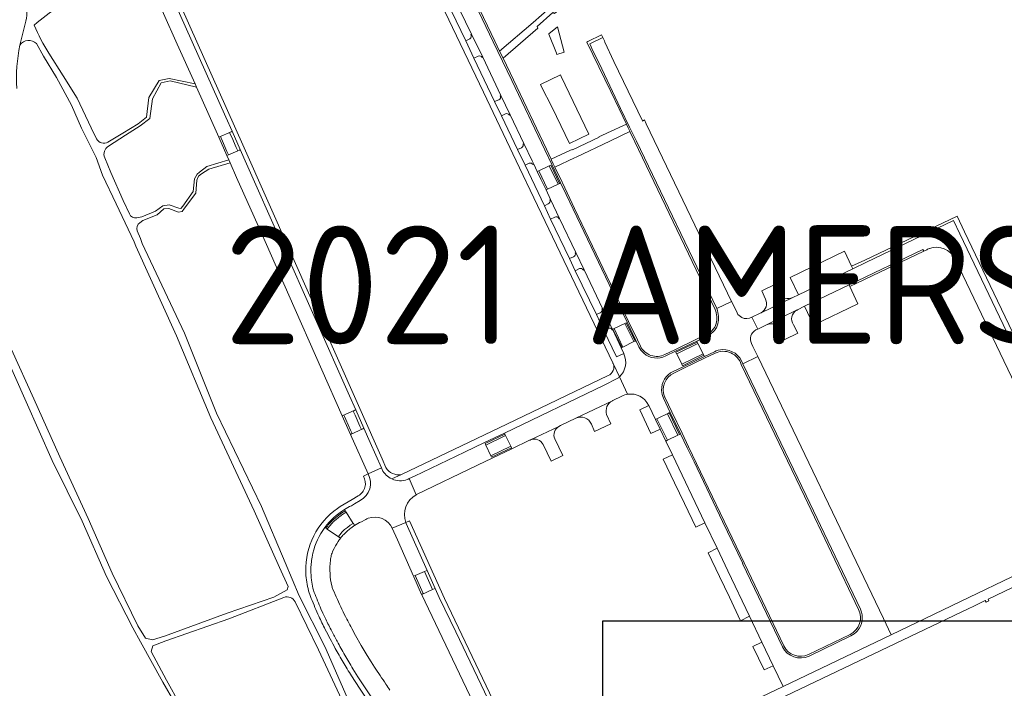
# Model space of a CAD drawing. Extents: x 148869 to 161638, y 453607 to 469810.
# Tile 122 of 256: x 152949 to 153240, y 461672 to 461870. Entities that reach past the tile are written whole.
import ezdxf

# ---------------------------------------------------------------- set-up
doc = ezdxf.new("R2010")
doc.units = 0
doc.layers.get('DEFPOINTS').update_dxf_attribs({"linetype": 'CONTINUOUS'})
for name, color, linetype, lineweight in [('B-RO-VH-VERHARDING_ASFALT-GV', 251, 'CONTINUOUS', 18), ('B-RO-VH-VERHARDING_BEDRIJFSVLOERPLAAT-GV', 251, 'CONTINUOUS', 18), ('B-RO-VH-VERHARDING_FUNDERING_ZAND-GV', 251, 'CONTINUOUS', 18), ('B-RO-VH-VERHARDING_GRASBETONSTEEN-GV', 251, 'CONTINUOUS', 18), ('B-RO-VH-VERHARDING_HALFVERHARDING-GV', 251, 'CONTINUOUS', 18), ('B-RO-VH-VERHARDING_HALFVERHARDING_GRIND-GV', 251, 'CONTINUOUS', 18), ('B-RO-VH-VERHARDING_SIERBESTRATING-GV', 251, 'CONTINUOUS', 18), ('B-RO-VH-VERHARDING_STRAATBAKSTEEN-GV', 251, 'CONTINUOUS', 18), ('X-XX-AL-TEKENBLAD-KADER-G-OZ', 1, 'CONTINUOUS', 25), ('X-XX-AL-TEKENBLAD-T25', 2, 'CONTINUOUS', 25)]:
    doc.layers.add(name, color=color, linetype=linetype, lineweight=lineweight)
doc.styles.add('NLCS-ISO-M1000-T35', font='NLCS-ISO.ttf', dxfattribs={"height": 3.5})

msp = doc.modelspace()

# ---------------------------------------------------------------- linework, layer by layer
at = {"layer": 'B-RO-VH-VERHARDING_ASFALT-GV'}
for points in [[(152950.82, 461867.57, 0.092143), (152951.54, 461874.17)], [(152948.55, 461849.33, -0.064967), (152949.46, 461862.12)]]:
    msp.add_lwpolyline(points, format="xyb", dxfattribs=at)
at = {"layer": 'B-RO-VH-VERHARDING_ASFALT-GV', "flags": 128}
msp.add_lwpolyline([(152949.46, 461862.12), (152950.82, 461867.57)], dxfattribs=at)
msp.add_lwpolyline([(153105.65, 461826.52), (153102.58, 461825.05), (153105.16, 461819.63), (153108.29, 461821.13)], close=True, dxfattribs=at)
at = {"layer": 'B-RO-VH-VERHARDING_BEDRIJFSVLOERPLAAT-GV', "flags": 128}
for points in [[(153065.9, 461911.59), (153070.7, 461901.56), (153089.14, 461863.08), (153094.61, 461851.63), (153104.36, 461831.2), (153106.42, 461826.89), (153109.01, 461821.48), (153110.66, 461818.02), (153112.66, 461813.69), (153128.61, 461780.34), (153131.2, 461774.94), (153132.07, 461773.12)], [(153132.54, 461773.3), (153132.52, 461773.35), (153131.65, 461775.17), (153129.07, 461780.57), (153113.14, 461813.89), (153109.55, 461821.5), (153109.45, 461821.69), (153107.33, 461826.11), (153107.28, 461826.13), (153106.82, 461827.09), (153106.29, 461828.2), (153106.23, 461828.46), (153104.82, 461831.39), (153095.06, 461851.84), (153092.03, 461858.25), (153091.01, 461860.29), (153089.63, 461863.23), (153066.34, 461911.79)], [(153155.06, 461784.37), (153131.35, 461833.79), (153129.36, 461837.94), (153126.71, 461843.45), (153121.16, 461855.15), (153118.24, 461861.15), (153118.01, 461861.63), (153117.58, 461862.52), (153121.47, 461864.36), (153121.1, 461865.09), (153117.06, 461863.16), (153116.72, 461862.99), (153123.8, 461848.42), (153126.27, 461843.28), (153128.39, 461838.81), (153128.42, 461838.77), (153128.92, 461837.73), (153129.4, 461836.73), (153129.45, 461836.61), (153130.92, 461833.55), (153154.61, 461784.13)], [(153152.29, 461776.88), (153152.2, 461776.84), (153152.12, 461776.8), (153148.91, 461775.25), (153142.67, 461772.25), (153139.78, 461770.86)], [(153140, 461770.41), (153142.89, 461771.8), (153149.14, 461774.81), (153152.34, 461776.34)], [(153154.35, 461771.68), (153151.44, 461770.28), (153145.11, 461767.24), (153142.23, 461765.85)], [(153142.44, 461765.38), (153145.34, 461766.78), (153151.67, 461769.83)], [(153151.67, 461769.83), (153154.59, 461771.24)], [(153162.3, 461767.89), (153180.95, 461729.04), (153196.93, 461695.68)], [(153197.46, 461695.72), (153181.41, 461729.27), (153162.76, 461768.09)], [(153139.33, 461757.95), (153141.35, 461753.76), (153144.4, 461747.41), (153146.35, 461743.37), (153148.37, 461739.16), (153156.72, 461721.6), (153162.78, 461709.2), (153162.69, 461709.17), (153174.43, 461684.67)], [(153174.87, 461684.9), (153163.16, 461709.39), (153146.77, 461743.58), (153144.83, 461747.62), (153141.79, 461753.97), (153139.83, 461758.06)], [(153194.41, 461688.28), (153182.11, 461682.39)], [(153182.31, 461681.92), (153194.62, 461687.84)]]:
    msp.add_lwpolyline(points, dxfattribs=at)
at = {"layer": 'B-RO-VH-VERHARDING_BEDRIJFSVLOERPLAAT-GV'}
for points in [[(153155.56, 461782.15, 0.074382), (153155.06, 461784.37)], [(153154.61, 461784.13, -0.072131), (153155.05, 461782.06)], [(153155.05, 461782.06, -0.071765), (153154.88, 461779.96)], [(153155.4, 461779.88, 0.074069), (153155.56, 461782.15)], [(153154.47, 461778.9, -0.140607), (153152.29, 461776.88)], [(153154.31, 461777.85, 0.040067), (153154.94, 461778.69)], [(153154.88, 461779.96, -0.073129), (153154.47, 461778.9)], [(153154.94, 461778.69, 0.076049), (153155.4, 461779.88)], [(153152.34, 461776.34, 0.096011), (153154.31, 461777.85)], [(153132.07, 461773.12, 0.103222), (153133.55, 461771.21)], [(153139.78, 461770.86, -0.41715), (153132.54, 461773.3)], [(153133.55, 461771.21, 0.300604), (153140, 461770.41)], [(153156.74, 461772.28, 0.10217), (153154.35, 461771.68)], [(153154.59, 461771.24, -0.458499), (153162.3, 461767.89)], [(153162.76, 461768.09, 0.335478), (153156.74, 461772.28)], [(153142.23, 461765.85, 0.298295), (153138.8, 461760.22)], [(153139.69, 461758.38, -0.398226), (153142.44, 461765.38)], [(153138.8, 461760.22, 0.097858), (153139.33, 461757.95)], [(153139.83, 461758.06, -0.015191), (153139.69, 461758.38)], [(153196.93, 461695.68, -0.408574), (153194.41, 461688.28)], [(153196.51, 461689.29, 0.292391), (153197.46, 461695.72)], [(153194.62, 461687.84, 0.099408), (153196.51, 461689.29)], [(153174.43, 461684.67, 0.413485), (153182.31, 461681.92)], [(153182.11, 461682.39, -0.4113), (153174.87, 461684.9)]]:
    msp.add_lwpolyline(points, format="xyb", dxfattribs=at)
at = {"layer": 'B-RO-VH-VERHARDING_FUNDERING_ZAND-GV'}
for points in [[(152953.68, 461868.01, -0.049219), (152968.67, 461878.31)], [(152951.54, 461874.17, -0.092143), (152950.82, 461867.57)], [(152958, 461859.69, -0.04587), (152953.68, 461868.01)], [(152949.46, 461862.12, -0.467735), (152954.36, 461862.54)], [(152975.43, 461833.48, -0.435582), (152972.11, 461834.44)], [(152974.49, 461828.87, -0.366147), (152975.57, 461832.3)], [(152983.94, 461811.17, -0.339657), (152981.76, 461812.3)], [(152984.11, 461807.31, -0.364314), (152984.85, 461809.72)], [(153027.36, 461699.19, -0.390301), (153030.67, 461697.89)]]:
    msp.add_lwpolyline(points, format="xyb", dxfattribs=at)
at = {"layer": 'B-RO-VH-VERHARDING_FUNDERING_ZAND-GV', "flags": 128}
for points in [[(152950.82, 461867.57), (152949.46, 461862.12)], [(152954.36, 461862.54), (152956.42, 461858.87), (152960.23, 461852.55), (152964.66, 461844.36), (152967.64, 461837.59), (152971.98, 461828.98), (152973.85, 461823.77), (152977.83, 461815.33), (152983.14, 461804.09), (152983.7, 461802.79), (152995.68, 461776.33), (153005.8, 461752.21), (153018.57, 461724.72), (153026.07, 461708.02), (153028.57, 461702.46), (153028.33, 461701.4), (153024.43, 461699.32), (153010.61, 461694.59), (152992.1, 461687.73), (152988.63, 461686.66), (152986.51, 461687.14), (152984.29, 461690.82), (152976.73, 461706.31), (152969.59, 461722.47), (152961.27, 461740.68), (152953.56, 461757.77), (152947.01, 461772.36)], [(152972.11, 461834.44), (152970.47, 461837.69), (152966.37, 461846.44), (152962.19, 461853.07), (152958, 461859.69)], [(152975.57, 461832.3), (152980.66, 461835.51), (152984.94, 461838.25), (152987.85, 461840.42), (152988.56, 461846.27), (152991.11, 461850.95), (152993.81, 461851.53), (153001.56, 461849.68), (153001.13, 461850.64), (152993.55, 461852.28), (152990.57, 461851.64), (152987.55, 461846.63), (152986.8, 461840.83), (152984.39, 461838.84), (152979.83, 461836.12), (152975.43, 461833.48)], [(152981.76, 461812.3), (152979.91, 461816.26), (152976.3, 461824.52), (152974.49, 461828.87)], [(152984.85, 461809.72), (152985.78, 461810.33), (152989.92, 461812.08), (152991.96, 461813.78), (152993.4, 461813.91), (152996.22, 461812.82), (152997.34, 461812.98), (152998.07, 461814.04), (153001.42, 461818.44), (153001.69, 461822.24), (153002.17, 461823.46), (153003.08, 461824.09), (153005.17, 461825.55), (153011.51, 461827.34), (153011.1, 461828.27), (153004.65, 461826.28), (153002.48, 461824.58), (153001.73, 461824.01), (153000.96, 461822.64), (153000.6, 461818.91), (152997.56, 461814.56), (152996.91, 461813.87), (152996.36, 461813.97), (152993.52, 461815.04), (152991.67, 461814.71), (152989.44, 461813.09), (152985.4, 461811.43), (152983.94, 461811.17)], [(153060.54, 461653.64), (153058, 461651.37), (153057.53, 461651.35), (153054.85, 461651.23), (153052.06, 461659.36), (153045.98, 461669.66), (153039.41, 461684.72), (153031.82, 461699.71), (153027.76, 461709.53), (153020.73, 461725.98), (153007.45, 461753.55), (152998.04, 461777.16), (152985.5, 461803.63), (152985.08, 461805.02), (152984.11, 461807.31)], [(152944.85, 461771.5), (152951.36, 461756.84), (152959, 461739.61), (152967.79, 461721.73), (152975.01, 461705.41), (152982.81, 461690.23), (152985.01, 461686.09), (152991.6, 461674.24), (152995.26, 461667.87), (152996.56, 461665.6), (152997.23, 461664.44), (152997.9, 461663.28), (152999.29, 461662.97), (152998.64, 461664.15), (152997.98, 461665.32), (152996.75, 461667.54), (152992.71, 461674.83), (152988.15, 461683.29), (152988.7, 461684.97), (152992.54, 461686.36), (153011.11, 461692.91), (153027.36, 461699.19)], [(153030.67, 461697.89), (153037.57, 461683.77), (153044.41, 461668.96), (153050.56, 461658.56), (153052.79, 461651.39), (153054.9, 461642.66), (153054.24, 461638.57), (153053.99, 461636.98), (153053.83, 461635.99)]]:
    msp.add_lwpolyline(points, dxfattribs=at)
at = {"layer": 'B-RO-VH-VERHARDING_GRASBETONSTEEN-GV', "flags": 128}
for points in [[(153138.37, 461748.82), (153137.01, 461751.66), (153135.03, 461755.78), (153132.33, 461754.49), (153135.66, 461747.53)], [(153141.98, 461741.26), (153139.29, 461739.97), (153142.62, 461733), (153145.55, 461726.88), (153148.89, 461719.93), (153151.58, 461721.22)], [(153158.78, 461699.29), (153162.11, 461692.34), (153164.77, 461693.63), (153158.38, 461707.03), (153155.19, 461713.68), (153152.53, 461712.34), (153155.86, 461705.4)], [(153168.39, 461686.04), (153165.74, 461684.76), (153169.07, 461677.8), (153171.71, 461679.06)]]:
    msp.add_lwpolyline(points, close=True, dxfattribs=at)
at = {"layer": 'B-RO-VH-VERHARDING_HALFVERHARDING-GV', "flags": 128}
msp.add_lwpolyline([(153103.45, 461638.98), (153104.58, 461636.36), (153150.18, 461658.02), (153151.5, 461658.78), (153229.46, 461695.9), (153230.7, 461696.55), (153234.25, 461698.29), (153234.53, 461697.82), (153235.35, 461698.22), (153235.09, 461698.66), (153266.32, 461713.63), (153265.06, 461716.26), (153206.55, 461688.15), (153174.64, 461672.93)], close=True, dxfattribs=at)
at = {"layer": 'B-RO-VH-VERHARDING_HALFVERHARDING_GRIND-GV', "flags": 128}
for points in [[(153111.11, 461874.78), (153110.1, 461876.82), (153105.78, 461873.08), (153100.93, 461868.82), (153091.01, 461860.29), (153092.03, 461858.25), (153102.27, 461867.06), (153102.03, 461867.55), (153106.71, 461871.71), (153107.23, 461871.4)], [(153117.34, 461835.79), (153109.14, 461852.86), (153108.92, 461853.32), (153103.08, 461850.49), (153103.3, 461850.03), (153106.53, 461843.7), (153111.61, 461833.12)], [(153122.82, 461836.22), (153122.46, 461836.03), (153120.3, 461835.02), (153120.34, 461834.93), (153112.5, 461831.26), (153112.47, 461831.34), (153111.91, 461831.1), (153106.23, 461828.46), (153106.29, 461828.2), (153106.82, 461827.09), (153107.28, 461826.13), (153107.33, 461826.11), (153113.1, 461828.87), (153113.55, 461829.08), (153123.49, 461833.79), (153123.94, 461834), (153129.45, 461836.61), (153129.4, 461836.73), (153128.92, 461837.73), (153128.42, 461838.77), (153128.39, 461838.81)]]:
    msp.add_lwpolyline(points, close=True, dxfattribs=at)
at = {"layer": 'B-RO-VH-VERHARDING_SIERBESTRATING-GV', "flags": 128}
msp.add_lwpolyline([(153107.91, 461859.36), (153110.08, 461860.04), (153108.1, 461867.45), (153105.53, 461865.41), (153105.56, 461865.35), (153107.79, 461859.69)], close=True, dxfattribs=at)
at = {"layer": 'B-RO-VH-VERHARDING_STRAATBAKSTEEN-GV', "flags": 128}
for points in [[(153040.6, 461943.34), (153052.66, 461918.42), (153059.97, 461903.12), (153086.22, 461848.22), (153096.89, 461825.92), (153101.12, 461817.06), (153124.38, 461768.44)], [(152974.63, 461910.09), (152975.61, 461907.9), (152984.17, 461888.68), (152984.98, 461886.88), (152987.77, 461880.61), (152995.91, 461862.35), (153001.13, 461850.64), (153001.56, 461849.68), (153005.28, 461841.34), (153008.11, 461834.98)], [(153008.11, 461834.98), (153011.75, 461836.55), (153012.08, 461836.69), (153010.21, 461840.85), (152978.79, 461911.32)], [(152978.79, 461911.32), (153010.21, 461840.85), (153012.08, 461836.69), (153014.49, 461831.27), (153016.36, 461827.09), (153046.71, 461758.63), (153048.55, 461754.51), (153050.97, 461749.08), (153052.82, 461744.93), (153056.15, 461737.39), (153056.35, 461736.92)], [(153015.61, 461831.79), (153012.77, 461838.19), (152986, 461898.14), (152980, 461911.58)], [(153127.62, 461771.09), (153127.61, 461771.1), (153125.5, 461770.14), (153121.77, 461777.97), (153119.58, 461782.61), (153113.26, 461795.55), (153111.65, 461799.12), (153106.06, 461810.8), (153104.2, 461814.74), (153098.49, 461826.68), (153096.31, 461831.28), (153091.52, 461841.21), (153089.52, 461845.45), (153083.38, 461858.27), (153081.05, 461863.33), (153076.67, 461872.31), (153074.98, 461875.82), (153068.68, 461889.02), (153066.98, 461892.61), (153061.58, 461903.88)], [(153079.19, 461872.59), (153082.7, 461865.34), (153086.02, 461858.54), (153091.36, 461847.27), (153094.14, 461841.56), (153098.13, 461833.12), (153100.61, 461827.97), (153101.1, 461826.95), (153102.11, 461824.82), (153102.58, 461825.05), (153105.65, 461826.52), (153106.08, 461826.73), (153108.7, 461821.33), (153109.01, 461821.48), (153106.42, 461826.89), (153104.36, 461831.2), (153094.61, 461851.63), (153089.14, 461863.08), (153070.7, 461901.56)], [(153082.06, 461863.87), (153081.05, 461863.33), (153083.38, 461858.27), (153084.67, 461858.84)], [(153085.85, 461858.46), (153086.02, 461858.54), (153082.7, 461865.34), (153082.52, 461865.26)], [(153090.81, 461846), (153089.52, 461845.45), (153091.52, 461841.21), (153092.71, 461841.81)], [(153091.36, 461847.27), (153091.16, 461847.17)], [(153093.89, 461841.45), (153094.14, 461841.56), (153091.36, 461847.27)], [(153057.47, 461737.52), (153056.36, 461740.05), (153015.61, 461831.79)], [(153097.47, 461831.84), (153096.31, 461831.28), (153098.49, 461826.68), (153099.7, 461827.28)], [(153100.87, 461826.84), (153101.1, 461826.95), (153100.61, 461827.97), (153098.13, 461833.12), (153097.92, 461833.03)], [(153108.48, 461810.89), (153108.7, 461810.98), (153106.05, 461816.55), (153105.79, 461816.44)], [(153105.36, 461815.29), (153104.2, 461814.74)], [(153104.2, 461814.74), (153106.06, 461810.8), (153107.25, 461811.35)], [(153225.4, 461799.01), (153264.18, 461718.09), (153264.28, 461718.14), (153264.73, 461718.37), (153267.42, 461719.69), (153267.89, 461719.89), (153270.48, 461714.47), (153270.77, 461714.61), (153268.17, 461720.03), (153244.87, 461768.57), (153226.79, 461806.41), (153224.91, 461810.34), (153199.2, 461798.05), (153195.19, 461796.14), (153179.18, 461788.42), (153177.49, 461787.63), (153177.48, 461787.63), (153168.15, 461783.18), (153168.13, 461783.17)], [(153178.92, 461784.05), (153180.94, 461785.09), (153194.1, 461791.42), (153215.9, 461801.84), (153216.17, 461801.34), (153216.82, 461801.64)], [(153217.76, 461802.08), (153217.79, 461802.09)], [(153112.83, 461799.69), (153111.65, 461799.12)], [(153111.65, 461799.12), (153113.26, 461795.55), (153114.52, 461796.18)], [(153115.71, 461795.76), (153115.92, 461795.83), (153113.49, 461800.94), (153113.26, 461800.87)], [(153173.38, 461788.91), (153172.18, 461791.46), (153168.32, 461789.61), (153169.47, 461787.19)], [(153168.15, 461783.18), (153177.48, 461787.63)], [(153124.16, 461778.08), (153124.36, 461778.12), (153124.3, 461778.27), (153121.39, 461784.4), (153121.17, 461784.3)], [(153161.06, 461783.09), (153159.88, 461785.55), (153159.45, 461786.45), (153155.06, 461784.37)], [(153120.71, 461783.15), (153119.58, 461782.61)], [(153119.58, 461782.61), (153121.77, 461777.97), (153123.01, 461778.58)], [(153167.91, 461783.06), (153165.42, 461781.87), (153167.14, 461778.34), (153168.93, 461779.21), (153169.7, 461779.61), (153169.74, 461779.62), (153169.77, 461779.64), (153178.57, 461783.88)], [(153166.61, 461778.08), (153167.14, 461778.34), (153165.42, 461781.87)], [(153178.57, 461783.88), (153169.77, 461779.64)], [(153173.77, 461778.28), (153175.19, 461775.3), (153178.94, 461777.1), (153177.74, 461779.64)], [(153152.34, 461776.34), (153149.14, 461774.81), (153149.28, 461774.53), (153149.5, 461774.06), (153151.27, 461770.61), (153151.44, 461770.28), (153154.35, 461771.68)], [(153132.07, 461773.12), (153131.2, 461774.94), (153130.97, 461774.83), (153130.58, 461774.64), (153127.4, 461773.06), (153127.02, 461772.87), (153126.84, 461772.78), (153127.61, 461771.1), (153127.62, 461771.09)], [(153142.23, 461765.85), (153145.11, 461767.24), (153151.44, 461770.28), (153151.27, 461770.61), (153144.97, 461767.53), (153144.74, 461767.97), (153144.75, 461767.98), (153143.25, 461771.06), (153143.21, 461771.04), (153143.03, 461771.51), (153149.28, 461774.53), (153149.14, 461774.81), (153142.89, 461771.8), (153140, 461770.41)], [(153162.76, 461768.09), (153167.18, 461770.23), (153165.74, 461773.24), (153165.31, 461774.12)], [(153174.43, 461684.67), (153162.69, 461709.17), (153162.78, 461709.2), (153156.72, 461721.6), (153148.37, 461739.16), (153146.35, 461743.37), (153144.4, 461747.41), (153141.35, 461753.76), (153141.03, 461753.6), (153144.07, 461747.26), (153144.06, 461747.25), (153143.62, 461747.03), (153143.61, 461747.04), (153140.49, 461745.54), (153140.04, 461745.33), (153141.98, 461741.26), (153151.58, 461721.22), (153155.19, 461713.68), (153158.38, 461707.03), (153164.77, 461693.63), (153168.39, 461686.04), (153171.71, 461679.06), (153174.64, 461672.93), (153206.55, 461688.15), (153204.22, 461692.99), (153167.18, 461770.23), (153162.76, 461768.09), (153181.41, 461729.27), (153197.46, 461695.72)], [(153126.37, 461764.28), (153124.51, 461768.17)], [(153124.51, 461768.17), (153126.37, 461764.28)], [(153123.02, 461764.62), (153093.08, 461750.28), (153062.06, 461735.42), (153062.05, 461735.42)], [(153126.37, 461764.28), (153128.77, 461759.12)], [(153128.77, 461759.12), (153126.37, 461764.28)], [(153064.34, 461734.25), (153065.92, 461734.98), (153080.62, 461742), (153086.56, 461744.85), (153092.42, 461747.66), (153121.85, 461761.76), (153125.71, 461763.74)], [(153125.71, 461763.74), (153121.85, 461761.76), (153092.42, 461747.66), (153092.56, 461747.36), (153092.78, 461746.91)], [(153100.15, 461745.69), (153108.48, 461749.66), (153108.95, 461749.93), (153113.48, 461752.05), (153113.49, 461752.06), (153124.27, 461757.23), (153124.36, 461757.28), (153127.08, 461758.59)], [(153124.27, 461757.23), (153113.49, 461752.06)], [(153134.97, 461755.91), (153135.03, 461755.79), (153135.03, 461755.78), (153137.01, 461751.66), (153137.4, 461751.88), (153137.42, 461751.85), (153141.03, 461753.6), (153141.35, 461753.76), (153139.33, 461757.95)], [(153123.82, 461750.41), (153122.58, 461753.12)], [(153108.48, 461749.66), (153100.15, 461745.69)], [(153118.08, 461750.32), (153119.02, 461748.11), (153123.82, 461750.41)], [(153092.78, 461746.91), (153094.26, 461743.81), (153094.49, 461743.34), (153094.63, 461743.05), (153099.83, 461745.54)], [(153103.86, 461744.26), (153106.23, 461739.42), (153109.63, 461741.06), (153107.27, 461745.95)], [(153052.18, 461735.64), (153050.8, 461734.94)], [(153056.35, 461736.92), (153056.15, 461737.39), (153052.18, 461735.64)], [(153062.05, 461735.42), (153059.2, 461734.14)], [(153059.2, 461734.14), (153062.05, 461735.42)], [(153063.77, 461734), (153063.75, 461733.99)], [(153063.75, 461733.99), (153063.77, 461734)], [(153066.38, 461729.49), (153064.34, 461734.25)], [(153049.29, 461729.13), (153047.52, 461728.13), (153043.96, 461725.99), (153043.14, 461725.45)], [(153049.89, 461727.76), (153048.23, 461726.84), (153047.28, 461726.23)], [(153047.28, 461726.23), (153048.23, 461726.84), (153049.89, 461727.76)], [(153041.83, 461722.03), (153042.56, 461722.7), (153043.57, 461723.51), (153044.48, 461724.16), (153045.43, 461724.77), (153045.21, 461725.11)], [(153045.7, 461724.34), (153045.43, 461724.77), (153044.48, 461724.16), (153043.57, 461723.51), (153042.56, 461722.7), (153041.83, 461722.03)], [(153043.78, 461716.83), (153043.39, 461717.12), (153043.91, 461717.78), (153044.48, 461718.42), (153045.28, 461719.19), (153046.08, 461719.87), (153046.94, 461720.5), (153047.82, 461721.05), (153045.7, 461724.34)], [(153043.83, 461723.1), (153044.74, 461723.75)], [(153044.74, 461723.75), (153043.83, 461723.1)], [(153045.21, 461725.11), (153045.43, 461724.77), (153045.7, 461724.34), (153047.82, 461721.05), (153047.85, 461721.07), (153048.1, 461720.61), (153048.21, 461720.41)], [(153048.21, 461720.41), (153048.1, 461720.61), (153047.85, 461721.07), (153047.82, 461721.05), (153046.94, 461720.5), (153046.08, 461719.87), (153045.28, 461719.19), (153044.48, 461718.42), (153043.91, 461717.78), (153043.39, 461717.12), (153043.78, 461716.83), (153044.03, 461716.66)], [(153050.21, 461721.5), (153051.36, 461722.1)], [(153059.31, 461719.59), (153063.34, 461721.28)], [(153063.34, 461721.28), (153059.31, 461719.59), (153060.85, 461716.15)], [(153060.85, 461716.15), (153065.63, 461705.45), (153066.08, 461705.66), (153066.08, 461705.65), (153068.88, 461706.85), (153068.87, 461706.87), (153069.34, 461707.04), (153069.62, 461707.16), (153063.45, 461720.99)], [(153069.62, 461707.16), (153072, 461701.83), (153073.18, 461699.18), (153078.04, 461689.04), (153098.22, 461646.91), (153101.51, 461640.03), (153102.63, 461640.57), (153099.43, 461647.32), (153090.12, 461666.72), (153074.71, 461698.92), (153064.45, 461721.79), (153063.34, 461721.28)], [(153063.45, 461720.99), (153069.62, 461707.16)], [(153039.7, 461719.64), (153040.11, 461719.33), (153040.12, 461719.35)], [(153044.03, 461716.66), (153043.78, 461716.83), (153040.12, 461719.35), (153040.11, 461719.33), (153039.7, 461719.64)], [(153040.12, 461719.35), (153043.78, 461716.83)], [(153035.92, 461712.26), (153035.68, 461711.03)], [(153035.68, 461711.03), (153035.92, 461712.26)], [(153033.83, 461706.89), (153033.79, 461706.31)], [(153038.29, 461695.81), (153038.83, 461694.6), (153039.7, 461692.77)], [(153039.7, 461692.77), (153038.83, 461694.6), (153038.29, 461695.81)], [(153054.06, 461678.66), (153053.09, 461680.2), (153051.95, 461682.06), (153050.2, 461685.01), (153048.49, 461687.99), (153047.39, 461689.99), (153047.07, 461690.59)], [(153194.62, 461687.84), (153182.31, 461681.92)], [(153047.74, 461678.18), (153049.21, 461675.81), (153054.33, 461668.11)], [(153054.33, 461668.11), (153049.21, 461675.81), (153047.74, 461678.18)], [(153047.29, 461676.1), (153049.69, 461672.42), (153051.05, 461670.4), (153052.36, 461668.36)]]:
    msp.add_lwpolyline(points, dxfattribs=at)
at = {"layer": 'B-RO-VH-VERHARDING_STRAATBAKSTEEN-GV'}
for points in [[(153082.52, 461865.26, -0.427152), (153082.06, 461863.87)], [(153084.67, 461858.84, -0.391069), (153085.85, 461858.46)], [(153091.16, 461847.17, -0.487845), (153090.81, 461846)], [(153092.71, 461841.81, -0.393654), (153093.89, 461841.45)], [(153097.92, 461833.03, -0.361555), (153097.47, 461831.84)], [(153099.7, 461827.28, -0.337188), (153100.87, 461826.84)], [(153105.79, 461816.44, -0.421934), (153105.36, 461815.29)], [(153107.25, 461811.35, -0.488931), (153108.48, 461810.89)], [(153216.82, 461801.64, -0.045554), (153217.76, 461802.08)], [(153217.79, 461802.09, -0.387667), (153225.4, 461799.01)], [(153113.26, 461800.87, -0.430891), (153112.83, 461799.69)], [(153114.52, 461796.18, -0.331838), (153115.71, 461795.76)], [(153169.47, 461787.19, -0.398277), (153168.15, 461783.18)], [(153177.48, 461787.63, -0.385489), (153173.38, 461788.91)], [(153121.17, 461784.3, -0.4065), (153120.71, 461783.15)], [(153155.06, 461784.37, -0.074382), (153155.56, 461782.15)], [(153155.56, 461782.15, -0.074069), (153155.4, 461779.88)], [(153162.44, 461781.76, -0.155949), (153161.06, 461783.09)], [(153165.42, 461781.87, -0.252002), (153162.44, 461781.76)], [(153168.13, 461783.17, -0.025689), (153167.91, 461783.06)], [(153177.74, 461779.64, -0.459482), (153178.57, 461783.88)], [(153178.57, 461783.88, -0.032134), (153178.92, 461784.05)], [(153123.01, 461778.58, -0.426367), (153124.16, 461778.08)], [(153154.94, 461778.69, -0.040067), (153154.31, 461777.85)], [(153155.4, 461779.88, -0.076049), (153154.94, 461778.69)], [(153169.77, 461779.64, -0.404053), (153173.77, 461778.28)], [(153154.31, 461777.85, -0.096011), (153152.34, 461776.34)], [(153165.31, 461774.12, -0.195063), (153165.12, 461776.32)], [(153165.12, 461776.32, -0.205399), (153166.61, 461778.08)], [(153133.55, 461771.21, -0.103222), (153132.07, 461773.12)], [(153127.62, 461771.09, -0.326735), (153126.37, 461764.28)], [(153126.37, 461764.28, 0.326735), (153127.62, 461771.09)], [(153140, 461770.41, -0.300604), (153133.55, 461771.21)], [(153154.35, 461771.68, -0.10217), (153156.74, 461772.28)], [(153156.74, 461772.28, -0.335478), (153162.76, 461768.09)], [(153124.51, 461768.17, -0.416697), (153123.02, 461764.62)], [(153124.38, 461768.44, -0.030194), (153124.51, 461768.17)], [(153126.37, 461764.28, -0.042202), (153125.71, 461763.74)], [(153125.71, 461763.74, 0.042202), (153126.37, 461764.28)], [(153138.8, 461760.22, -0.298295), (153142.23, 461765.85)], [(153127.08, 461758.59, -0.075259), (153128.77, 461759.12)], [(153128.77, 461759.12, -0.324372), (153134.97, 461755.91)], [(153139.33, 461757.95, -0.097858), (153138.8, 461760.22)], [(153122.58, 461753.12, -0.365912), (153124.27, 461757.23)], [(153113.49, 461752.06, -0.427523), (153118.08, 461750.32)], [(153107.27, 461745.95, -0.382705), (153108.48, 461749.66)], [(153099.83, 461745.54, -0.032527), (153100.15, 461745.69)], [(153100.15, 461745.69, -0.392796), (153103.86, 461744.26)], [(153050.8, 461734.94, -0.415615), (153049.29, 461729.13)], [(153052.18, 461735.64, -0.412529), (153049.89, 461727.76)], [(153049.89, 461727.76, 0.412529), (153052.18, 461735.64)], [(153059.2, 461734.14, -0.174296), (153056.35, 461736.92)], [(153056.35, 461736.92, 0.174296), (153059.2, 461734.14)], [(153062.05, 461735.42, -0.319812), (153057.47, 461737.52)], [(153063.75, 461733.99, -0.201096), (153059.2, 461734.14)], [(153059.2, 461734.14, 0.201096), (153063.75, 461733.99)], [(153064.34, 461734.25, -0.026544), (153063.77, 461734)], [(153063.77, 461734, 0.026544), (153064.34, 461734.25)], [(153063.34, 461721.28, -0.379293), (153066.38, 461729.49)], [(153047.28, 461726.23, 0.028344), (153045.21, 461725.11)], [(153045.21, 461725.11, -0.028344), (153047.28, 461726.23)], [(153043.14, 461725.45, 0.251943), (153033.83, 461706.89)], [(153045.21, 461725.11, 0.095266), (153039.44, 461719.83)], [(153039.44, 461719.83, -0.095266), (153045.21, 461725.11)], [(153044.74, 461723.75, -0.011542), (153045.7, 461724.34)], [(153045.7, 461724.34, 0.011542), (153044.74, 461723.75)], [(153040.73, 461720.87, 0.017774), (153039.7, 461719.64)], [(153039.7, 461719.64, -0.017774), (153040.73, 461720.87)], [(153041.83, 461722.03, 0.019035), (153040.73, 461720.87)], [(153040.73, 461720.87, -0.019035), (153041.83, 461722.03)], [(153040.86, 461720.31, -0.016409), (153041.67, 461721.21)], [(153041.67, 461721.21, 0.016409), (153040.86, 461720.31)], [(153041.67, 461721.21, -0.024427), (153042.64, 461722.12)], [(153042.64, 461722.12, 0.024427), (153041.67, 461721.21)], [(153042.64, 461722.12, -0.017489), (153043.83, 461723.1)], [(153043.83, 461723.1, 0.017489), (153042.64, 461722.12)], [(153047.45, 461719.89, -0.014709), (153048.21, 461720.41)], [(153048.21, 461720.41, -0.033202), (153050.21, 461721.5)], [(153051.36, 461722.1, -0.043947), (153052.24, 461722.53)], [(153052.24, 461722.53, -0.396968), (153059.31, 461719.59)], [(153063.45, 461720.99, -0.010091), (153063.34, 461721.28)], [(153063.34, 461721.28, 0.010091), (153063.45, 461720.99)], [(153039.44, 461719.83, 0.101902), (153035.92, 461712.26)], [(153035.92, 461712.26, -0.101902), (153039.44, 461719.83)], [(153040.12, 461719.35, -0.006443), (153040.86, 461720.31)], [(153040.86, 461720.31, 0.006443), (153040.12, 461719.35)], [(153044.03, 461716.66, -0.026195), (153045.02, 461717.8)], [(153045.02, 461717.8, -0.04697), (153047.45, 461719.89)], [(153041.84, 461712.96, -0.039186), (153043.36, 461715.72)], [(153043.36, 461715.72, -0.02002), (153044.03, 461716.66)], [(153041.34, 461711.59, -0.039949), (153041.84, 461712.96)], [(153035.4, 461709.15, 0.026751), (153035.31, 461707.24)], [(153035.31, 461707.24, -0.026751), (153035.4, 461709.15)], [(153035.68, 461711.03, 0.027068), (153035.4, 461709.15)], [(153035.4, 461709.15, -0.027068), (153035.68, 461711.03)], [(153040.97, 461706.2, -0.040749), (153041.08, 461710.22)], [(153041.08, 461710.22, -0.042447), (153041.34, 461711.59)], [(153033.79, 461706.31, 0.028494), (153034.08, 461703.72)], [(153035.31, 461707.24, 0.026114), (153035.49, 461704.33)], [(153035.49, 461704.33, -0.026114), (153035.31, 461707.24)], [(153041.49, 461702.57, -0.044945), (153040.97, 461706.2)], [(153034.08, 461703.72, 0.028249), (153034.65, 461701.17)], [(153035.49, 461704.33, 0.032798), (153035.92, 461701.95)], [(153035.92, 461701.95, -0.032798), (153035.49, 461704.33)], [(153034.65, 461701.17, 0.027552), (153035.42, 461698.91)], [(153035.92, 461701.95, 0.032273), (153036.32, 461700.68)], [(153036.32, 461700.68, -0.032273), (153035.92, 461701.95)], [(153036.32, 461700.68, 0.008448), (153038.29, 461695.81)], [(153038.29, 461695.81, -0.008448), (153036.32, 461700.68)], [(153041.82, 461701.58, -0.048077), (153041.49, 461702.57)], [(153044.49, 461695.71, -0.007644), (153041.82, 461701.58)], [(153035.42, 461698.91, 0.011151), (153037.68, 461693.63)], [(153045.9, 461692.83, -0.008228), (153044.49, 461695.71)], [(153197.46, 461695.72, -0.292391), (153196.51, 461689.29)], [(153037.68, 461693.63, 0.011345), (153039.55, 461689.76)], [(153039.7, 461692.77, 0.005967), (153041.48, 461689.22)], [(153041.48, 461689.22, -0.005967), (153039.7, 461692.77)], [(153047.07, 461690.59, -0.006535), (153045.9, 461692.83)], [(153039.55, 461689.76, 0.008067), (153042.52, 461684.17)], [(153041.48, 461689.22, 0.006793), (153043.06, 461686.26)], [(153043.06, 461686.26, -0.006793), (153041.48, 461689.22)], [(153196.51, 461689.29, -0.099408), (153194.62, 461687.84)], [(153043.06, 461686.26, 0.006725), (153045.35, 461682.19)], [(153045.35, 461682.19, -0.006725), (153043.06, 461686.26)], [(153042.52, 461684.17, 0.007749), (153044.84, 461680.1)], [(153182.31, 461681.92, -0.413485), (153174.43, 461684.67)], [(153044.84, 461680.1, 0.007932), (153047.29, 461676.1)], [(153045.35, 461682.19, 0.006433), (153047.74, 461678.18)], [(153047.74, 461678.18, -0.006433), (153045.35, 461682.19)], [(153057.45, 461673.65, -0.004033), (153054.06, 461678.66)], [(153058.62, 461671.86, 0.004409), (153057.45, 461673.65)]]:
    msp.add_lwpolyline(points, format="xyb", dxfattribs=at)
at = {"layer": 'B-RO-VH-VERHARDING_STRAATBAKSTEEN-GV', "flags": 128}
for points in [[(153133.13, 461839.74), (153124.73, 461857.26), (153122.09, 461863.01), (153121.92, 461863.39), (153121.47, 461864.36), (153117.58, 461862.52), (153118.01, 461861.63), (153118.24, 461861.15), (153121.16, 461855.15), (153126.71, 461843.45), (153129.36, 461837.94), (153131.35, 461833.79), (153155.06, 461784.37), (153159.45, 461786.45), (153134.24, 461838.92), (153133.71, 461840.02), (153133.14, 461839.71)], [(153010.97, 461829.71), (153013.77, 461830.93), (153013.32, 461831.92), (153011.95, 461834.92), (153011.52, 461835.88), (153011.33, 461836.35), (153011.75, 461836.55), (153008.11, 461834.98), (153008.61, 461835.14), (153008.8, 461834.69), (153009.22, 461833.73), (153010.54, 461830.71)], [(153014.21, 461831.14), (153014.49, 461831.27), (153012.08, 461836.69), (153011.75, 461836.55), (153011.33, 461836.35), (153011.52, 461835.88), (153011.95, 461834.92), (153013.32, 461831.92), (153013.77, 461830.93)], [(153010.55, 461829.51), (153010.97, 461829.71), (153010.54, 461830.71), (153009.22, 461833.73), (153008.8, 461834.69), (153008.61, 461835.14), (153008.11, 461834.98)], [(153014.49, 461831.27), (153014.21, 461831.14), (153013.77, 461830.93), (153010.97, 461829.71), (153010.55, 461829.51), (153011.1, 461828.27), (153011.51, 461827.34), (153013.41, 461823.07), (153020.72, 461806.59), (153028.8, 461788.36), (153038.58, 461766.33), (153044.59, 461752.78), (153048.27, 461754.39), (153048.55, 461754.51), (153046.71, 461758.63), (153016.36, 461827.09)], [(153102.11, 461824.82), (153103.18, 461822.59), (153104.69, 461819.41), (153105.16, 461819.63), (153102.58, 461825.05)], [(153106.08, 461826.73), (153105.65, 461826.52), (153108.29, 461821.13), (153108.7, 461821.33)], [(153106.05, 461816.55), (153108.7, 461810.98), (153113.49, 461800.94), (153115.92, 461795.83), (153121.39, 461784.4), (153124.3, 461778.27), (153124.36, 461778.12), (153126.84, 461772.78), (153127.02, 461772.87), (153124.38, 461778.3), (153124.81, 461778.51), (153127.95, 461780.03), (153128.34, 461780.21), (153130.97, 461774.83), (153131.2, 461774.94), (153128.61, 461780.34), (153112.66, 461813.69), (153110.66, 461818.02), (153109.01, 461821.48), (153108.7, 461821.33), (153108.29, 461821.13), (153105.16, 461819.63), (153104.69, 461819.41)], [(153297.48, 461662.24), (153276.69, 461705.68), (153269.51, 461720.68), (153228.15, 461807.06), (153225.95, 461811.67), (153198.73, 461798.68), (153194.85, 461796.86), (153195.19, 461796.14), (153199.2, 461798.05), (153224.91, 461810.34), (153226.79, 461806.41), (153244.87, 461768.57), (153268.17, 461720.03), (153270.77, 461714.61), (153275.31, 461705.15), (153295.24, 461663.49), (153297.22, 461659.34), (153298.56, 461659.97)], [(153194.1, 461791.42), (153194.34, 461790.9), (153216.17, 461801.34), (153215.9, 461801.84)], [(153195.19, 461796.14), (153194.85, 461796.86), (153192.73, 461801.28), (153176.76, 461793.55), (153179.18, 461788.42)], [(153194.34, 461790.9), (153194.1, 461791.42), (153180.94, 461785.09), (153183.64, 461779.5), (153196.73, 461785.8)], [(153124.81, 461778.51), (153124.38, 461778.3), (153127.02, 461772.87), (153127.4, 461773.06)], [(153130.58, 461774.64), (153127.95, 461780.03), (153124.81, 461778.51), (153127.4, 461773.06)], [(153128.34, 461780.21), (153127.95, 461780.03), (153130.58, 461774.64), (153130.97, 461774.83)], [(153143.03, 461771.51), (153143.21, 461771.04), (153143.25, 461771.06), (153149.5, 461774.06), (153149.28, 461774.53)], [(153144.75, 461767.98), (153151.06, 461771), (153151.27, 461770.61), (153149.5, 461774.06), (153143.25, 461771.06)], [(153144.75, 461767.98), (153144.74, 461767.97), (153144.97, 461767.53), (153151.27, 461770.61), (153151.06, 461771)], [(153047.02, 461747.29), (153050.67, 461748.95), (153050.22, 461748.77), (153049.79, 461749.74), (153048.36, 461752.93), (153048, 461753.74), (153047.8, 461754.17), (153048.27, 461754.39), (153044.59, 461752.78), (153045.06, 461752.97), (153045.24, 461752.53), (153045.6, 461751.72), (153047.04, 461748.49), (153047.46, 461747.53)], [(153047.02, 461747.29), (153047.46, 461747.53), (153047.04, 461748.49), (153045.6, 461751.72), (153045.24, 461752.53), (153045.06, 461752.97), (153044.59, 461752.78), (153046.62, 461748.18)], [(153050.97, 461749.08), (153048.55, 461754.51), (153048.27, 461754.39), (153047.8, 461754.17), (153048, 461753.74), (153048.36, 461752.93), (153049.79, 461749.74), (153050.22, 461748.77), (153050.67, 461748.95)], [(153137.42, 461751.85), (153140.49, 461745.54), (153143.61, 461747.04), (153140.58, 461753.35), (153141.03, 461753.6)], [(153143.61, 461747.04), (153143.62, 461747.03), (153144.06, 461747.25), (153144.07, 461747.26), (153141.03, 461753.6), (153140.58, 461753.35)], [(153137.01, 461751.66), (153138.37, 461748.82), (153140.04, 461745.33), (153140.49, 461745.54), (153137.42, 461751.85), (153137.4, 461751.88)], [(153050.67, 461748.95), (153047.02, 461747.29), (153052.18, 461735.64), (153056.15, 461737.39), (153052.82, 461744.93), (153050.97, 461749.08)], [(153066.38, 461729.49), (153066.43, 461729.52), (153084.51, 461738.2), (153088.77, 461740.24), (153094.63, 461743.05), (153094.49, 461743.34), (153088.63, 461740.53), (153088.4, 461741), (153086.92, 461744.09), (153086.69, 461744.57), (153092.56, 461747.36), (153092.42, 461747.66), (153086.56, 461744.85), (153080.62, 461742), (153065.92, 461734.98), (153064.34, 461734.25)], [(153092.78, 461746.91), (153092.56, 461747.36), (153086.69, 461744.57), (153086.92, 461744.09)], [(153094.26, 461743.81), (153092.78, 461746.91), (153086.92, 461744.09), (153088.4, 461741)], [(153094.49, 461743.34), (153094.26, 461743.81), (153088.4, 461741), (153088.63, 461740.53)], [(153068.02, 461700.09), (153071.22, 461701.49), (153071.7, 461701.7), (153071.22, 461701.49), (153068.88, 461706.85), (153066.08, 461705.65), (153068.49, 461700.31)], [(153069.34, 461707.04), (153068.87, 461706.87), (153068.88, 461706.85), (153071.22, 461701.49), (153071.7, 461701.7), (153072, 461701.83), (153069.62, 461707.16)], [(153065.63, 461705.45), (153065.7, 461705.3), (153068, 461700.08), (153068.02, 461700.09), (153068.49, 461700.31), (153066.08, 461705.65), (153066.08, 461705.66)], [(153072, 461701.83), (153071.7, 461701.7), (153071.22, 461701.49), (153068.02, 461700.09), (153068.19, 461699.72), (153069, 461697.9), (153086.2, 461661.77), (153093.93, 461645.52), (153094.35, 461644.65), (153097.5, 461638.12), (153098.05, 461638.4), (153098.06, 461638.39), (153101.24, 461639.9), (153101.51, 461640.03), (153098.22, 461646.91), (153078.04, 461689.04), (153073.18, 461699.18)]]:
    msp.add_lwpolyline(points, close=True, dxfattribs=at)
at = {"layer": 'DEFPOINTS', "flags": 128}
msp.add_lwpolyline([(153121.43, 461261.77), (153121.43, 461692.27), (153736.43, 461692.27), (153736.43, 461359.39), (153671.1, 461359.39), (153671.1, 461365.44), (153595.48, 461365.44), (153595.48, 461261.77)], close=True, dxfattribs=at)
at = {"layer": 'X-XX-AL-TEKENBLAD-KADER-G-OZ'}
msp.add_lwpolyline([(153121.43, 461692.27), (153736.43, 461692.27), (153736.43, 461261.77), (153121.43, 461261.77)], close=True, dxfattribs=at)

# ---------------------------------------------------------------- texts
at = {"layer": 'X-XX-AL-TEKENBLAD-T25', "style": 'NLCS-ISO-M1000-T35'}
msp.add_text('2021 AMERSFOORT', height=35, dxfattribs=at).set_placement((153009.74, 461773.88))

doc.saveas('drawing.dxf')
